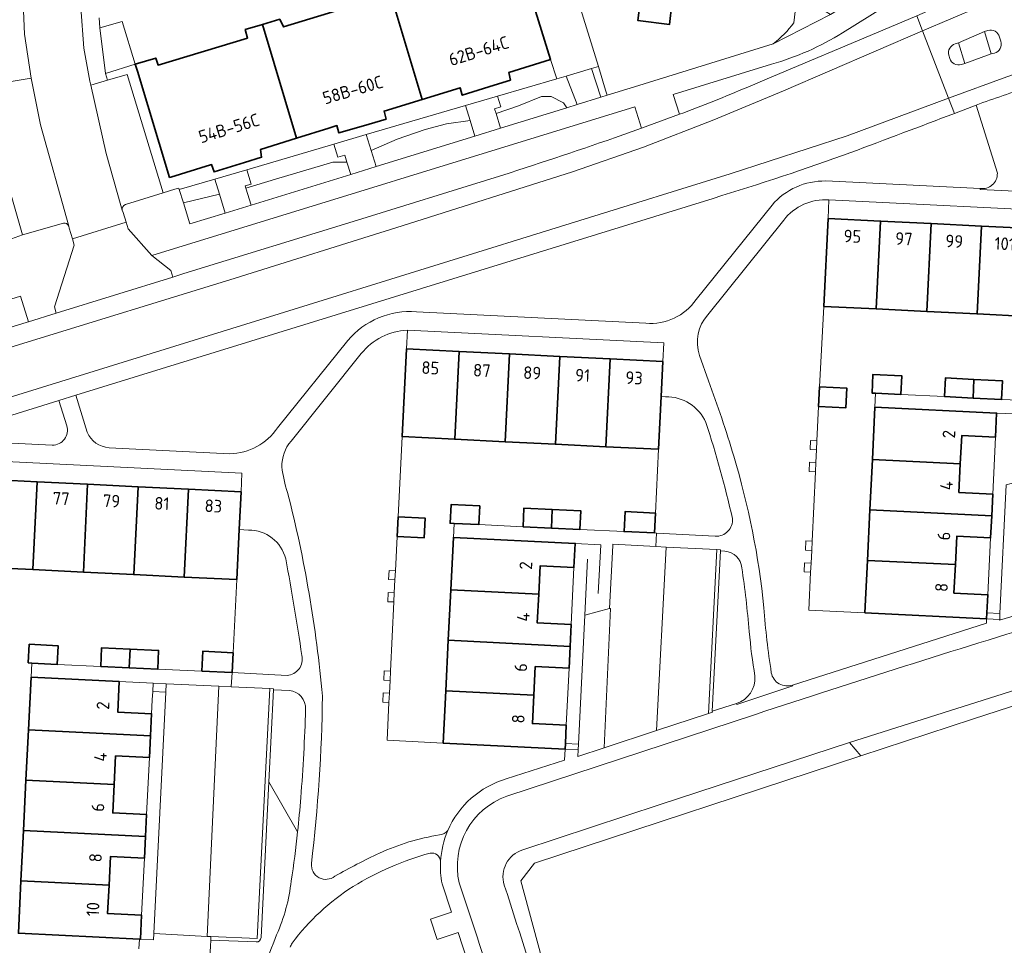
# Model space of a CAD drawing. Extents: x 150256 to 156914, y 461459 to 469481.
# Tile 150 of 256: x 155558 to 155663, y 461892 to 461991. Entities that reach past the tile are written whole.
import ezdxf
from ezdxf.enums import TextEntityAlignment as Align

# ---------------------------------------------------------------- set-up
doc = ezdxf.new("R2010")
doc.units = 0
doc.header["$LTSCALE"] = 0.75
for name, color, linetype, lineweight in [('B-RO-GR-BEPLANTING_CULTUUR_BODEMBEDEKKER-GV', 251, 'CONTINUOUS', 18), ('B-RO-GR-BEPLANTING_CULTUUR_HEESTERS-GV', 251, 'CONTINUOUS', 18), ('B-RO-GR-BEPLANTING_CULTUUR_VASTE PLANTENVAK-GV', 251, 'CONTINUOUS', 18), ('B-RO-GR-GROENVOORZIENING-GV', 251, 'CONTINUOUS', 18), ('B-RO-GR-HAAG-GV', 251, 'CONTINUOUS', 13), ('B-RO-IE-TERREINAFSCHEIDING_KUNSTMATIG_HEKWERK-G', 251, 'IE-TERREINAFSCHEIDING-KUNSTMATIG', 18), ('B-RO-IE-TERREINAFSCHEIDING_KUNSTMATIG_MUUR-G', 251, 'IE-TERREINAFSCHEIDING-KUNSTMATIG-DICHT', 18), ('B-RO-OG-BEBOUWING-GV', 6, 'CONTINUOUS', 35), ('B-RO-OG-BEBOUWING-T18', 1, 'CONTINUOUS', 18), ('B-RO-OG-TERREIN_CULTUURSCHEIDING-GV', 251, 'CONTINUOUS', 18), ('B-RO-VH-VERHARDING_ASFALT-GV', 251, 'CONTINUOUS', 18), ('B-RO-VH-VERHARDING_BEDRIJFSVLOERPLAAT-GV', 251, 'CONTINUOUS', 18), ('B-RO-VH-VERHARDING_BETONSTRAATSTEEN-GV', 251, 'CONTINUOUS', 18), ('B-RO-VH-VERHARDING_SIERBESTRATING-GV', 251, 'CONTINUOUS', 18), ('B-RO-VH-VERHARDING_STRAATBAKSTEEN-GV', 251, 'CONTINUOUS', 18), ('B-RO-VH-VERHARDING_TEGEL-GV', 251, 'CONTINUOUS', 18)]:
    doc.layers.add(name, color=color, linetype=linetype, lineweight=lineweight)
doc.styles.add('NLCS-ISO-M200-T18', font='NLCS-ISO.ttf', dxfattribs={"height": 360})
doc.linetypes.add('IE-TERREINAFSCHEIDING-KUNSTMATIG', pattern='A,4,[82,NLCS.SHX,S=0.75,R=90,X=0,Y=0],4,-2', length=10)
doc.linetypes.add('IE-TERREINAFSCHEIDING-KUNSTMATIG-DICHT', pattern='A,8,-1,[82,NLCS.SHX,S=0.75,R=90,X=0,Y=0],-1', length=10)

msp = doc.modelspace()

# ---------------------------------------------------------------- linework, layer by layer
at = {"layer": 'B-RO-GR-BEPLANTING_CULTUUR_BODEMBEDEKKER-GV'}
for points in [[(155627.158, 461950.408), (155626.688, 461950.432), (155626.41, 461944.78)], [(155626.41, 461944.78), (155626.089, 461937.943), (155625.986, 461935.817), (155626.211, 461935.805), (155632.491, 461935.477)], [(155582.546, 461936.134), (155581.547, 461936.183), (155581.283, 461930.819)], [(155633.532, 461933.865), (155633.04, 461933.896), (155632.175, 461916.732), (155634.751, 461917.56)], [(155581.283, 461930.819), (155580.888, 461922.994), (155580.781, 461920.865), (155586.668, 461920.575)], [(155586.917, 461918.961), (155585.223, 461919.032), (155584.727, 461909.173), (155587.799, 461903.818)], [(155587.799, 461903.818), (155584.727, 461909.173), (155583.889, 461892.504)], [(155583.376, 461892.026), (155578.516, 461892.211)]]:
    msp.add_lwpolyline(points, dxfattribs=at)
for points in [[(155631.489, 461947.64, 0.3010429), (155627.158, 461950.408)], [(155634.335, 461937.371, 0.0227907), (155631.489, 461947.64)], [(155632.491, 461935.477, 0.4628103), (155634.335, 461937.371)], [(155586.527, 461933.041, 0.3457899), (155582.546, 461936.134)], [(155588.257, 461922.701, 0.0108201), (155586.527, 461933.041)], [(155635.332, 461932.099, 0.3701611), (155633.532, 461933.865)], [(155636.123, 461925.258, 0.0156181), (155635.332, 461932.099)], [(155636.733, 461920.483, -0.0171866), (155636.123, 461925.258)], [(155586.668, 461920.575, 0.4637171), (155588.257, 461922.701)], [(155634.751, 461917.56, 0.3455591), (155636.733, 461920.483)], [(155588.66, 461916.936, 0.3954449), (155586.917, 461918.961)], [(155588.139, 461907.487, 0.0119518), (155588.66, 461916.936)], [(155587.799, 461903.818, 0.0071012), (155588.139, 461907.487)], [(155587.122, 461898.55, 0.0104628), (155587.799, 461903.818)], [(155585.556, 461892.805, 0.0751624), (155587.122, 461898.55)], [(155580.091, 461880.419, 0.0271875), (155585.556, 461892.805)], [(155578.516, 461892.211, -0.0172959), (155577.654, 461882.266)], [(155583.889, 461892.504, -0.4066166), (155583.376, 461892.026)]]:
    msp.add_lwpolyline(points, format="xyb", dxfattribs=at)
at = {"layer": 'B-RO-GR-BEPLANTING_CULTUUR_HEESTERS-GV'}
for points in [[(155614.875, 461986.527), (155615.535, 461984.448), (155616.533, 461984.741), (155619.234, 461985.533), (155619.98, 461985.752), (155615.834, 461999.235), (155611.327, 461997.937)], [(155569.033, 461990.589), (155566.644, 461989.904), (155567.228, 461985.029), (155570.428, 461986.004)], [(155616.533, 461984.741), (155617.709, 461981.685), (155620.264, 461982.473), (155619.234, 461985.533)]]:
    msp.add_lwpolyline(points, close=True, dxfattribs=at)
at = {"layer": 'B-RO-GR-BEPLANTING_CULTUUR_VASTE PLANTENVAK-GV'}
for points in [[(155662.677, 461974.339), (155660.418, 461981.625), (155658.088, 461980.737)], [(155644.32, 461973.505), (155660.829, 461972.7)], [(155632.28, 461971.647), (155564.076, 461950.572), (155565.288, 461946.611)], [(155630.452, 461960.799), (155638.569, 461970.933)], [(155600.51, 461959.488), (155625.048, 461958.276)], [(155585.658, 461947.084), (155593.179, 461956.417)], [(155563.114, 461947.297), (155562.257, 461950.01), (155538.101, 461942.483)], [(155553.56, 461945.628), (155561.547, 461945.229)], [(155567.633, 461944.94), (155580.551, 461944.293)]]:
    msp.add_lwpolyline(points, dxfattribs=at)
for points in [[(155658.088, 461980.737, -0.0006428), (155647.015, 461976.556)], [(155647.015, 461976.556, -0.0120129), (155632.28, 461971.647)], [(155660.829, 461972.7, 0.4711876), (155662.677, 461974.339)], [(155638.569, 461970.933, -0.2223158), (155644.32, 461973.505)], [(155625.048, 461958.276, 0.2662959), (155630.452, 461960.799)], [(155593.179, 461956.417, -0.2454637), (155600.51, 461959.488)], [(155561.547, 461945.229, 0.5070518), (155563.114, 461947.297)], [(155565.288, 461946.611, 0.2793701), (155567.633, 461944.94)], [(155580.551, 461944.293, 0.2418304), (155585.658, 461947.084)]]:
    msp.add_lwpolyline(points, format="xyb", dxfattribs=at)
at = {"layer": 'B-RO-GR-GROENVOORZIENING-GV'}
msp.add_lwpolyline([(155614.913, 461881.63), (155616.386, 461881.993), (155616.114, 461882.212), (155611.674, 461898.557), (155613.142, 461900.476), (155648.078, 461911.948), (155646.848, 461913.374), (155626.605, 461906.738), (155611.894, 461901.894)], dxfattribs=at)
for points in [[(155611.894, 461901.894, 0.412877), (155609.904, 461898.12)], [(155609.904, 461898.12, -0.0135278), (155614.913, 461881.63)]]:
    msp.add_lwpolyline(points, format="xyb", dxfattribs=at)
at = {"layer": 'B-RO-GR-HAAG-GV'}
msp.add_lwpolyline([(155614.913, 461881.63), (155616.386, 461881.993), (155616.114, 461882.212), (155611.674, 461898.557), (155613.142, 461900.476), (155648.078, 461911.948), (155646.848, 461913.374), (155626.605, 461906.738), (155611.894, 461901.894)], dxfattribs=at)
for points in [[(155611.894, 461901.894, 0.412877), (155609.904, 461898.12)], [(155609.904, 461898.12, -0.0135278), (155614.913, 461881.63)]]:
    msp.add_lwpolyline(points, format="xyb", dxfattribs=at)
at = {"layer": 'B-RO-IE-TERREINAFSCHEIDING_KUNSTMATIG_HEKWERK-G'}
for points in [[(155662.602, 461948.653), (155665.369, 461948.547), (155665.092, 461943.282)], [(155665.412, 461917.639), (155660.027, 461915.871)], [(155660.027, 461915.871), (155648.078, 461911.948)], [(155648.078, 461911.948), (155613.142, 461900.476), (155611.674, 461898.557)], [(155611.674, 461898.557), (155616.114, 461882.212), (155616.386, 461881.993)]]:
    msp.add_lwpolyline(points, dxfattribs=at)
at = {"layer": 'B-RO-IE-TERREINAFSCHEIDING_KUNSTMATIG_MUUR-G'}
for points in [[(155644.097, 461960.077), (155643.654, 461951.458)], [(155643.551, 461949.369), (155643.374, 461945.701)], [(155598.984, 461946.13), (155598.545, 461937.536)], [(155643.374, 461945.701), (155643.327, 461944.707)], [(155626.089, 461937.943), (155626.41, 461944.78)], [(155643.327, 461944.707), (155643.262, 461943.365)], [(155643.214, 461942.368), (155642.857, 461934.946)], [(155643.262, 461943.365), (155643.214, 461942.368)], [(155663.629, 461940.976), (155662.957, 461927.184)], [(155598.439, 461935.454), (155598.261, 461931.78)], [(155617.501, 461934.7), (155620.248, 461934.563), (155619.961, 461929.339)], [(155621.524, 461934.494), (155621.18, 461927.745)], [(155642.809, 461933.959), (155642.744, 461932.599)], [(155642.857, 461934.946), (155642.809, 461933.959)], [(155618.522, 461927.014), (155618.817, 461933.031)], [(155642.744, 461932.599), (155642.696, 461931.607)], [(155580.888, 461922.994), (155581.283, 461930.819)], [(155598.213, 461930.792), (155598.146, 461929.418)], [(155598.261, 461931.78), (155598.213, 461930.792)], [(155642.696, 461931.607), (155642.501, 461927.556), (155648.507, 461927.268)], [(155598.146, 461929.418), (155598.098, 461928.428)], [(155598.098, 461928.428), (155597.738, 461921.017)], [(155621.18, 461927.745), (155618.522, 461927.014)], [(155617.845, 461913.207), (155618.522, 461927.014)], [(155662.957, 461927.184), (155662.927, 461926.565)], [(155597.738, 461921.017), (155597.69, 461920.023)], [(155568.712, 461919.913), (155572.339, 461919.734)], [(155572.339, 461919.734), (155572.294, 461918.835)], [(155573.702, 461918.765), (155573.747, 461919.664)], [(155597.69, 461920.023), (155597.624, 461918.659)], [(155572.294, 461918.835), (155572.251, 461917.961)], [(155572.423, 461892.947), (155573.702, 461918.765)], [(155597.624, 461918.659), (155597.576, 461917.674)], [(155597.576, 461917.674), (155597.379, 461913.623), (155603.377, 461913.306)], [(155617.815, 461912.588), (155617.845, 461913.207)], [(155572.388, 461892.242), (155572.423, 461892.947)]]:
    msp.add_lwpolyline(points, dxfattribs=at)
at = {"layer": 'B-RO-OG-BEBOUWING-GV'}
for points in [[(155634.413, 461993.515), (155634.909, 461993.452), (155635.331, 461996.778), (155636.224, 461996.664), (155636.685, 462000.326), (155635.795, 462000.439), (155635.881, 462001.124), (155635.614, 462001.158), (155625.72, 462002.412), (155624.222, 461990.683), (155627.579, 461990.255), (155627.852, 461992.487), (155631.102, 461992.07), (155631.34, 461993.911)], [(155597.491, 461994.391), (155601.125, 461982.239), (155605.185, 461983.49), (155605.417, 461982.68), (155608.822, 461983.751), (155610.576, 461984.303), (155610.402, 461985.108), (155614.875, 461986.527), (155611.327, 461997.937), (155611.132, 461998.565), (155608.98, 461997.945), (155609.278, 461997.113), (155599.633, 461994.169), (155599.361, 461994.95)], [(155601.125, 461982.239), (155597.491, 461994.391), (155595.62, 461993.831), (155595.933, 461992.964), (155586.278, 461990), (155585.885, 461990.824), (155584.038, 461990.274), (155587.669, 461978.081), (155591.153, 461979.168), (155592.001, 461979.433), (155592.195, 461978.646), (155594.851, 461979.426), (155597.26, 461980.132), (155597.061, 461980.986)], [(155584.038, 461990.274), (155582.191, 461989.724), (155582.45, 461988.787), (155572.87, 461985.912), (155572.618, 461986.671), (155570.428, 461986.004), (155570.658, 461985.248), (155574.109, 461973.882), (155574.221, 461973.916), (155578.464, 461975.219), (155578.601, 461975.261), (155578.86, 461974.472), (155582.117, 461975.476), (155583.94, 461976.038), (155583.834, 461976.884), (155587.669, 461978.081)], [(155649.721, 461959.8), (155650.184, 461969.204), (155644.559, 461969.481), (155644.097, 461960.077)], [(155655.114, 461959.534), (155655.577, 461968.939), (155650.184, 461969.204), (155649.721, 461959.8)], [(155655.577, 461968.939), (155655.114, 461959.534), (155660.508, 461959.269), (155660.971, 461968.674)], [(155665.901, 461959.003), (155666.364, 461968.409), (155660.971, 461968.674), (155660.508, 461959.269)], [(155604.613, 461945.853), (155605.076, 461955.25), (155599.447, 461955.528), (155598.984, 461946.13)], [(155610.463, 461954.985), (155605.076, 461955.25), (155604.613, 461945.853), (155610, 461945.588)], [(155610, 461945.588), (155615.394, 461945.322), (155615.857, 461954.72), (155610.463, 461954.985)], [(155621.25, 461954.454), (155615.857, 461954.72), (155615.394, 461945.322), (155620.787, 461945.057)], [(155620.787, 461945.057), (155626.41, 461944.78), (155626.688, 461950.432), (155626.873, 461954.177), (155621.25, 461954.454)], [(155649.653, 461950.78), (155652.341, 461950.65), (155652.438, 461952.647), (155649.363, 461952.796), (155649.266, 461950.799)], [(155660.169, 461952.266), (155657.126, 461952.414), (155657.029, 461950.416), (155660.072, 461950.269)], [(155663.115, 461950.121), (155663.213, 461952.118), (155660.169, 461952.266), (155660.072, 461950.269)], [(155643.551, 461949.369), (155646.469, 461949.226), (155646.571, 461951.315), (155643.654, 461951.458)], [(155649.306, 461943.671), (155658.713, 461943.214), (155658.861, 461946.252), (155662.476, 461946.076), (155662.602, 461948.653), (155649.58, 461949.287)], [(155658.713, 461943.214), (155649.306, 461943.671), (155649.043, 461938.278), (155662.074, 461937.642), (155662.189, 461939.987), (155658.565, 461940.164)], [(155559.942, 461941.3), (155554.318, 461941.577), (155553.855, 461932.167), (155559.479, 461931.89)], [(155559.479, 461931.89), (155564.873, 461931.625), (155565.335, 461941.035), (155559.942, 461941.3)], [(155570.266, 461931.36), (155570.729, 461940.77), (155565.335, 461941.035), (155564.873, 461931.625)], [(155570.729, 461940.77), (155570.266, 461931.36), (155575.66, 461931.095), (155576.122, 461940.505)], [(155575.66, 461931.095), (155581.283, 461930.819), (155581.547, 461936.183), (155581.746, 461940.228), (155576.122, 461940.505)], [(155607.198, 461936.72), (155607.293, 461938.718), (155604.218, 461938.865), (155604.123, 461936.867), (155604.547, 461936.847)], [(155615.057, 461938.336), (155612.016, 461938.483), (155611.92, 461936.486), (155614.961, 461936.339)], [(155614.961, 461936.339), (155618.001, 461936.192), (155618.098, 461938.19), (155615.057, 461938.336)], [(155649.043, 461938.278), (155648.78, 461932.884), (155658.183, 461932.425), (155658.331, 461935.473), (155661.96, 461935.296), (155662.074, 461937.642)], [(155598.545, 461937.536), (155598.439, 461935.454), (155601.351, 461935.305), (155601.458, 461937.389)], [(155626.089, 461937.943), (155622.843, 461938.1), (155622.739, 461935.975), (155625.986, 461935.817)], [(155604.193, 461929.72), (155613.601, 461929.252), (155613.752, 461932.298), (155617.373, 461932.118), (155617.501, 461934.7), (155604.473, 461935.347)], [(155648.78, 461932.884), (155648.507, 461927.268), (155661.533, 461926.633), (155661.563, 461927.252), (155661.659, 461929.202), (155658.034, 461929.378), (155658.183, 461932.425)], [(155613.601, 461929.252), (155604.193, 461929.72), (155603.925, 461924.326), (155616.962, 461923.679), (155617.078, 461926.01), (155613.448, 461926.19)], [(155558.982, 461921.899), (155559.352, 461921.881), (155562.08, 461921.752), (155562.175, 461923.752), (155559.077, 461923.899)], [(155569.877, 461923.384), (155566.831, 461923.529), (155566.736, 461921.531), (155569.782, 461921.386)], [(155572.828, 461921.241), (155572.923, 461923.239), (155569.877, 461923.384), (155569.782, 461921.386)], [(155613.074, 461918.465), (155613.226, 461921.515), (155616.846, 461921.335), (155616.962, 461923.679), (155603.925, 461924.326), (155603.657, 461918.933)], [(155577.541, 461921.025), (155580.781, 461920.865), (155580.888, 461922.994), (155577.647, 461923.156)], [(155559.278, 461920.379), (155559, 461914.758), (155572.061, 461914.113), (155572.177, 461916.468), (155568.551, 461916.647), (155568.712, 461919.913)], [(155603.657, 461918.933), (155603.377, 461913.306), (155616.421, 461912.657), (155616.452, 461913.277), (155616.549, 461915.232), (155612.922, 461915.413), (155613.074, 461918.465)], [(155559, 461914.758), (155558.734, 461909.365), (155568.166, 461908.899), (155568.317, 461911.954), (155571.945, 461911.775), (155572.061, 461914.113)], [(155558.734, 461909.365), (155558.467, 461903.971), (155571.529, 461903.326), (155571.645, 461905.672), (155568.016, 461905.851), (155568.166, 461908.899)], [(155571.529, 461903.326), (155558.467, 461903.971), (155558.201, 461898.578), (155567.619, 461898.113), (155567.771, 461901.178), (155571.414, 461900.998)], [(155558.201, 461898.578), (155557.923, 461892.957), (155570.88, 461892.317), (155570.98, 461892.312), (155571.107, 461894.894), (155567.469, 461895.074), (155567.619, 461898.113)]]:
    msp.add_lwpolyline(points, close=True, dxfattribs=at)
at = {"layer": 'B-RO-OG-TERREIN_CULTUURSCHEIDING-GV'}
for points in [[(155653.271, 461993.861), (155646.095, 461989.368)], [(155635.961, 461983.563), (155638.028, 461984.424), (155650.408, 461989.646), (155654.056, 461991.203), (155655.194, 461991.692), (155657.114, 461992.491)], [(155638.503, 461986.015), (155628, 461982.753), (155628.651, 461980.649)], [(155624.616, 461979.145), (155623.878, 461981.459), (155572.189, 461965.534), (155574.238, 461963.932), (155574.449, 461963.219), (155575.62, 461963.582), (155594.204, 461969.293), (155608.951, 461973.88)], [(155621.705, 461978.125), (155624.616, 461979.145)], [(155643.654, 461951.458), (155644.097, 461960.077), (155644.559, 461969.481), (155644.657, 461971.478)], [(155639.814, 461969.307), (155631.699, 461959.169)], [(155533.394, 461950.581), (155542.213, 461953.247), (155558.871, 461958.391), (155558.997, 461958.435), (155558.148, 461961.175), (155520.035, 461949.411), (155520.554, 461947.672)], [(155598.439, 461935.454), (155598.545, 461937.536), (155598.984, 461946.13), (155599.447, 461955.528), (155599.545, 461957.525)], [(155594.605, 461955.018), (155587.098, 461945.659)], [(155630.807, 461954.837), (155631.772, 461952.112)], [(155640.774, 461919.535), (155661.511, 461926.173), (155661.533, 461926.633), (155648.507, 461927.268), (155642.501, 461927.556), (155642.696, 461931.607), (155642.014, 461931.64), (155642.057, 461932.632), (155642.744, 461932.599), (155642.809, 461933.959), (155642.13, 461933.992), (155642.174, 461934.979), (155642.857, 461934.946), (155643.214, 461942.368), (155642.534, 461942.401), (155642.585, 461943.398), (155643.262, 461943.365), (155643.327, 461944.707), (155642.641, 461944.74), (155642.697, 461945.733), (155643.374, 461945.701), (155643.551, 461949.369), (155643.654, 461951.458)], [(155610.131, 461909.484), (155616.364, 461911.494), (155616.421, 461912.657), (155603.377, 461913.306), (155597.379, 461913.623), (155597.576, 461917.674), (155596.907, 461917.707), (155596.947, 461918.692), (155597.624, 461918.659), (155597.69, 461920.023), (155597.012, 461920.056), (155597.06, 461921.05), (155597.738, 461921.017), (155598.098, 461928.428), (155597.441, 461928.46), (155597.473, 461929.451), (155598.146, 461929.418), (155598.213, 461930.792), (155597.54, 461930.825), (155597.583, 461931.813), (155598.261, 461931.78), (155598.439, 461935.454)], [(155606.448, 461888.549), (155604.965, 461893.058), (155602.719, 461892.308), (155602.01, 461894.477), (155604.271, 461895.226), (155603.264, 461898.252)], [(155570.807, 461891.299), (155570.88, 461892.317), (155557.923, 461892.957)]]:
    msp.add_lwpolyline(points, dxfattribs=at)
for points in [[(155646.095, 461989.368, -0.0712138), (155638.503, 461986.015)], [(155628.651, 461980.649, 0.0147248), (155635.961, 461983.563)], [(155608.951, 461973.88, 0.0066577), (155621.705, 461978.125)], [(155644.657, 461971.478, 0.2541175), (155639.814, 461969.307)], [(155631.699, 461959.169, 0.2746528), (155630.807, 461954.837)], [(155599.545, 461957.525, 0.2155481), (155594.605, 461955.018)], [(155631.772, 461952.112, -0.0169351), (155634.465, 461944.054)], [(155587.098, 461945.659, 0.1833522), (155586.113, 461942.895)], [(155634.465, 461944.054, -0.0485788), (155637.69, 461927.811)], [(155586.113, 461942.895, 0.0544842), (155586.733, 461940.141)], [(155586.733, 461940.141, -0.0400762), (155590.454, 461918.358)], [(155637.69, 461927.811, 0.0188399), (155638.489, 461920.858)], [(155638.489, 461920.858, 0.4617375), (155640.774, 461919.535)], [(155590.454, 461918.358, -0.0267467), (155589.278, 461900.413)], [(155603.871, 461903.946, -0.2249512), (155610.131, 461909.484)], [(155596.56, 461901.542, -0.0670402), (155603, 461903.494)], [(155603, 461903.494, 0.1836823), (155603.871, 461903.946)], [(155591.795, 461899.072, -0.0179129), (155596.56, 461901.542)], [(155601.968, 461901.533, 0.0689375), (155593.754, 461897.973)], [(155603.101, 461900.651, 0.4431617), (155601.968, 461901.533)], [(155589.278, 461900.413, 0.660541), (155591.795, 461899.072)], [(155603.264, 461898.252, -0.0621339), (155603.101, 461900.651)], [(155593.754, 461897.973, 0.0913582), (155587.213, 461891.893)], [(155587.213, 461891.893, 0.0438294), (155586.997, 461891.488)]]:
    msp.add_lwpolyline(points, format="xyb", dxfattribs=at)
for points in [[(155620.751, 461983.238), (155619.98, 461985.752), (155619.234, 461985.533), (155620.264, 461982.473), (155620.923, 461982.676)], [(155616.626, 461981.351), (155617.709, 461981.685), (155616.533, 461984.741), (155615.535, 461984.448), (155609.182, 461982.585), (155609.534, 461981.444), (155608.881, 461981.242), (155609.039, 461980.729), (155611.424, 461981.563), (155613.898, 461982.54), (155614.939, 461982.54), (155616.242, 461981.889)], [(155616.626, 461981.351), (155616.242, 461981.889), (155614.939, 461982.54), (155613.898, 461982.54), (155611.424, 461981.563), (155609.039, 461980.729), (155609.523, 461979.161)], [(155595.667, 461976.781), (155598.468, 461977.982), (155601.463, 461979.024), (155603.741, 461979.609), (155606.251, 461979.976), (155605.756, 461981.58), (155595.147, 461978.467)], [(155606.251, 461979.976), (155603.741, 461979.609), (155601.463, 461979.024), (155598.468, 461977.982), (155595.667, 461976.781), (155596.2, 461975.052), (155606.765, 461978.309)], [(155582.352, 461974.715), (155582.827, 461973.173), (155582.184, 461972.974), (155582.262, 461972.722), (155585.447, 461973.684), (155591.567, 461975.507), (155593.084, 461975.516), (155592.851, 461976.271), (155592.116, 461976.044), (155591.682, 461977.452)], [(155593.485, 461974.214), (155593.084, 461975.516), (155591.567, 461975.507), (155585.447, 461973.684), (155582.262, 461972.722), (155582.816, 461970.925)], [(155575.139, 461972.599), (155575.576, 461971.181), (155579.43, 461972.088), (155578.929, 461973.71)], [(155579.43, 461972.088), (155575.576, 461971.181), (155576.275, 461968.908), (155580.051, 461970.072)]]:
    msp.add_lwpolyline(points, close=True, dxfattribs=at)
at = {"layer": 'B-RO-VH-VERHARDING_ASFALT-GV'}
for points in [[(155660.742, 461992.154), (155654.684, 461989.573), (155657.464, 461982.357), (155663.675, 461984.661), (155685.478, 461992.341), (155684.549, 461995.033), (155683.264, 461994.541), (155682.351, 461994.225), (155679.487, 461993.272), (155679.135, 461993.165)], [(155657.114, 461992.491), (155655.194, 461991.692), (155654.056, 461991.203), (155654.684, 461989.573), (155660.742, 461992.154)], [(155686.018, 461990.775), (155685.478, 461992.341), (155663.675, 461984.661), (155657.464, 461982.357), (155658.088, 461980.737), (155660.418, 461981.625)], [(155518.651, 461947.239), (155519.25, 461945.324), (155525.905, 461946.712), (155534.676, 461948.755), (155558.983, 461956.277), (155580.544, 461962.924), (155598.971, 461968.696), (155617.208, 461974.49), (155624.801, 461977.122), (155632.342, 461980.053), (155639.787, 461983.15), (155654.684, 461989.573), (155654.056, 461991.203), (155650.408, 461989.646), (155638.028, 461984.424), (155635.961, 461983.563)], [(155658.528, 461988.295), (155661.311, 461989.501), (155661.674, 461989.615)], [(155661.674, 461989.615), (155661.311, 461989.501), (155662.02, 461987.105)], [(155663.047, 461988.458), (155662.917, 461988.92)], [(155662.917, 461988.92), (155663.047, 461988.458)], [(155658.834, 461985.964), (155659.183, 461986.076), (155658.528, 461988.295), (155658.18, 461988.185)], [(155658.18, 461988.185), (155658.528, 461988.295)], [(155657.469, 461986.969), (155657.575, 461986.62)], [(155657.575, 461986.62), (155657.469, 461986.969)], [(155662.361, 461987.205), (155662.02, 461987.105), (155659.183, 461986.076), (155658.834, 461985.964)], [(155662.02, 461987.105), (155662.361, 461987.205)], [(155658.088, 461980.737), (155657.464, 461982.357), (155646.622, 461978.34), (155634.097, 461974.277), (155585.838, 461959.266), (155559.94, 461951.267), (155537.834, 461944.401), (155533.083, 461942.768), (155529.702, 461941.468), (155521.497, 461938.137), (155522.088, 461936.246)], [(155628.651, 461980.649), (155624.616, 461979.145), (155621.705, 461978.125)], [(155608.951, 461973.88), (155594.204, 461969.293), (155575.62, 461963.582), (155574.449, 461963.219), (155561.981, 461959.359), (155558.997, 461958.435), (155558.871, 461958.391), (155542.213, 461953.247), (155533.394, 461950.581)], [(155538.101, 461942.483), (155562.257, 461950.01), (155564.076, 461950.572), (155632.28, 461971.647)]]:
    msp.add_lwpolyline(points, dxfattribs=at)
msp.add_lwpolyline([(155519.25, 461945.324), (155521.497, 461938.137), (155529.702, 461941.468), (155533.083, 461942.768), (155537.834, 461944.401), (155559.94, 461951.267), (155585.838, 461959.266), (155634.097, 461974.277), (155646.622, 461978.34), (155657.464, 461982.357), (155654.684, 461989.573), (155639.787, 461983.15), (155632.342, 461980.053), (155624.801, 461977.122), (155617.208, 461974.49), (155598.971, 461968.696), (155580.544, 461962.924), (155558.983, 461956.277), (155534.676, 461948.755), (155525.905, 461946.712)], close=True, dxfattribs=at)
for points in [[(155662.917, 461988.92, 0.4209531), (155661.674, 461989.615)], [(155661.674, 461989.615, -0.4209531), (155662.917, 461988.92)], [(155658.18, 461988.185, 0.4021667), (155657.469, 461986.969)], [(155657.469, 461986.969, -0.4021667), (155658.18, 461988.185)], [(155662.361, 461987.205, 0.4338783), (155663.047, 461988.458)], [(155663.047, 461988.458, -0.4338783), (155662.361, 461987.205)], [(155657.575, 461986.62, 0.4111438), (155658.834, 461985.964)], [(155658.834, 461985.964, -0.4111438), (155657.575, 461986.62)], [(155635.961, 461983.563, -0.0147248), (155628.651, 461980.649)], [(155660.418, 461981.625, -0.0167253), (155666.2, 461983.59)], [(155647.015, 461976.556, 0.0006428), (155658.088, 461980.737)], [(155621.705, 461978.125, -0.0066577), (155608.951, 461973.88)], [(155632.28, 461971.647, 0.0120129), (155647.015, 461976.556)]]:
    msp.add_lwpolyline(points, format="xyb", dxfattribs=at)
at = {"layer": 'B-RO-VH-VERHARDING_BEDRIJFSVLOERPLAAT-GV'}
for points in [[(155643.327, 461944.707), (155643.374, 461945.701), (155642.697, 461945.733), (155642.641, 461944.74)], [(155643.262, 461943.365), (155642.585, 461943.398), (155642.534, 461942.401), (155643.214, 461942.368)], [(155642.809, 461933.959), (155642.857, 461934.946), (155642.174, 461934.979), (155642.13, 461933.992)], [(155633.04, 461933.896), (155633.05, 461933.996), (155632.652, 461934.033), (155631.768, 461916.489), (155632.206, 461916.636), (155632.175, 461916.732)], [(155598.213, 461930.792), (155598.261, 461931.78), (155597.583, 461931.813), (155597.54, 461930.825)], [(155642.696, 461931.607), (155642.744, 461932.599), (155642.057, 461932.632), (155642.014, 461931.64)], [(155598.146, 461929.418), (155597.473, 461929.451), (155597.441, 461928.46), (155598.098, 461928.428)], [(155662.957, 461927.184), (155661.563, 461927.252), (155661.533, 461926.633), (155662.927, 461926.565)], [(155597.69, 461920.023), (155597.738, 461921.017), (155597.06, 461921.05), (155597.012, 461920.056)], [(155573.747, 461919.664), (155572.339, 461919.734), (155572.294, 461918.835), (155573.702, 461918.765)], [(155597.576, 461917.674), (155597.624, 461918.659), (155596.947, 461918.692), (155596.907, 461917.707)], [(155616.421, 461912.657), (155617.815, 461912.588), (155617.845, 461913.207), (155616.452, 461913.277)]]:
    msp.add_lwpolyline(points, close=True, dxfattribs=at)
msp.add_lwpolyline([(155583.889, 461892.504), (155584.727, 461909.173), (155585.223, 461919.032), (155585.227, 461919.132), (155584.828, 461919.149), (155583.478, 461892.416), (155578.531, 461892.611), (155578.516, 461892.211), (155583.376, 461892.026)], dxfattribs=at)
msp.add_lwpolyline([(155583.376, 461892.026, 0.4066166), (155583.889, 461892.504)], format="xyb", dxfattribs=at)
at = {"layer": 'B-RO-VH-VERHARDING_BETONSTRAATSTEEN-GV'}
for points in [[(155563.31, 461968.673), (155560.288, 461979.531), (155559.288, 461984.512), (155554.357, 461983.705), (155555.665, 461977.118), (155558.379, 461967.736)], [(155569.373, 461970.97), (155573.4, 461972.223), (155569.546, 461984.914), (155567.453, 461984.286)], [(155567.453, 461984.286), (155565.657, 461983.746), (155567.333, 461976.438), (155568.885, 461970.878), (155569.038, 461970.363)], [(155558.379, 461967.736), (155562.735, 461968.984)], [(155611.894, 461901.894), (155626.605, 461906.738), (155646.848, 461913.374), (155665.447, 461919.258), (155684.205, 461925.037), (155685.173, 461925.313), (155690.063, 461926.651), (155688.27, 461932.528)], [(155636.814, 461916.398), (155610.178, 461907.627)], [(155605.1, 461898.345), (155607.011, 461892.584)]]:
    msp.add_lwpolyline(points, dxfattribs=at)
for points in [[(155569.038, 461970.363, -0.4034751), (155569.373, 461970.97)], [(155562.735, 461968.984, -0.3729774), (155563.31, 461968.673)], [(155668.695, 461926.503, 0.0058631), (155636.814, 461916.398)], [(155610.178, 461907.627, 0.3828769), (155605.1, 461898.345)], [(155609.904, 461898.12, -0.412877), (155611.894, 461901.894)], [(155614.913, 461881.63, 0.0135278), (155609.904, 461898.12)], [(155607.011, 461892.584, -0.0113074), (155610.941, 461879.127)]]:
    msp.add_lwpolyline(points, format="xyb", dxfattribs=at)
for points in [[(155666.308, 461941.69), (155663.629, 461940.976), (155662.957, 461927.184), (155662.927, 461926.565), (155662.922, 461926.469), (155665.676, 461927.316), (155666.423, 461941.684)], [(155620.619, 461912.813), (155626.219, 461914.664), (155627.224, 461934.3), (155626.146, 461934.362), (155621.53, 461934.616), (155621.524, 461934.494), (155621.18, 461927.745), (155621.298, 461927.74)], [(155631.768, 461916.489), (155632.652, 461934.033), (155627.224, 461934.3), (155626.219, 461914.664)], [(155618.522, 461927.014), (155617.845, 461913.207), (155617.815, 461912.588), (155617.78, 461911.887), (155620.619, 461912.813), (155621.298, 461927.74), (155621.18, 461927.745)], [(155579.38, 461919.418), (155573.747, 461919.664), (155573.702, 461918.765), (155572.423, 461892.947), (155578.111, 461892.627)], [(155578.531, 461892.611), (155583.478, 461892.416), (155584.828, 461919.149), (155580.706, 461919.361), (155579.38, 461919.418), (155578.111, 461892.627)]]:
    msp.add_lwpolyline(points, close=True, dxfattribs=at)
at = {"layer": 'B-RO-VH-VERHARDING_SIERBESTRATING-GV'}
for points in [[(155606.765, 461978.309), (155609.523, 461979.161), (155609.039, 461980.729), (155608.881, 461981.242), (155609.534, 461981.444), (155609.182, 461982.585), (155605.756, 461981.58), (155606.251, 461979.976)], [(155593.485, 461974.214), (155596.2, 461975.052), (155595.667, 461976.781), (155595.147, 461978.467), (155591.682, 461977.452), (155592.116, 461976.044), (155592.851, 461976.271), (155593.084, 461975.516)], [(155578.929, 461973.71), (155579.43, 461972.088), (155580.051, 461970.072), (155582.816, 461970.925), (155582.262, 461972.722), (155582.184, 461972.974), (155582.827, 461973.173), (155582.352, 461974.715)]]:
    msp.add_lwpolyline(points, close=True, dxfattribs=at)
at = {"layer": 'B-RO-VH-VERHARDING_STRAATBAKSTEEN-GV'}
msp.add_lwpolyline([(155558.406, 461995.881), (155558.349, 461994.293), (155558.563, 461989.212), (155559.288, 461984.512), (155560.288, 461979.531), (155563.31, 461968.673), (155563.364, 461968.44), (155563.702, 461967.316), (155569.454, 461969.085), (155569.12, 461970.117), (155569.038, 461970.363), (155568.885, 461970.878), (155567.333, 461976.438), (155565.657, 461983.746), (155565.55, 461984.205), (155564.921, 461987.735), (155564.599, 461992.062), (155564.49, 461995.942)], close=True, dxfattribs=at)
for points in [[(155644.32, 461973.505, 0.2223158), (155638.569, 461970.933)], [(155639.814, 461969.307, -0.2541175), (155644.657, 461971.478)], [(155630.452, 461960.799, -0.2662959), (155625.048, 461958.276)], [(155600.51, 461959.488, 0.2454637), (155593.179, 461956.417)], [(155630.807, 461954.837, -0.2746528), (155631.699, 461959.169)], [(155594.605, 461955.018, -0.2155481), (155599.545, 461957.525)], [(155634.465, 461944.054, 0.0169351), (155631.772, 461952.112)], [(155627.158, 461950.408, -0.3010429), (155631.489, 461947.64)], [(155631.489, 461947.64, -0.0227907), (155634.335, 461937.371)], [(155563.114, 461947.297, -0.5070518), (155561.547, 461945.229)], [(155567.633, 461944.94, -0.2793701), (155565.288, 461946.611)], [(155585.658, 461947.084, -0.2418304), (155580.551, 461944.293)], [(155586.113, 461942.895, -0.1833522), (155587.098, 461945.659)], [(155637.69, 461927.811, 0.0485788), (155634.465, 461944.054)], [(155586.733, 461940.141, -0.0544842), (155586.113, 461942.895)], [(155590.454, 461918.358, 0.0400762), (155586.733, 461940.141)], [(155634.335, 461937.371, -0.4628103), (155632.491, 461935.477)], [(155582.546, 461936.134, -0.3457899), (155586.527, 461933.041)], [(155586.527, 461933.041, -0.0108201), (155588.257, 461922.701)], [(155633.532, 461933.865, -0.3701611), (155635.332, 461932.099)], [(155635.332, 461932.099, -0.0156181), (155636.123, 461925.258)], [(155638.489, 461920.858, -0.0188399), (155637.69, 461927.811)], [(155636.123, 461925.258, 0.0171866), (155636.733, 461920.483)], [(155588.257, 461922.701, -0.4637171), (155586.668, 461920.575)], [(155636.733, 461920.483, -0.3455591), (155634.751, 461917.56)], [(155640.774, 461919.535, -0.4617375), (155638.489, 461920.858)], [(155586.917, 461918.961, -0.3954449), (155588.66, 461916.936)], [(155589.278, 461900.413, 0.0267467), (155590.454, 461918.358)], [(155588.66, 461916.936, -0.0119518), (155588.139, 461907.487)], [(155588.139, 461907.487, -0.0071012), (155587.799, 461903.818)], [(155587.799, 461903.818, -0.0104628), (155587.122, 461898.55)], [(155603, 461903.494, 0.0670402), (155596.56, 461901.542)], [(155603.871, 461903.946, -0.1836823), (155603, 461903.494)], [(155603.101, 461900.651, -0.0873849), (155603.871, 461903.946)], [(155596.56, 461901.542, 0.0179129), (155591.795, 461899.072)], [(155593.754, 461897.973, -0.0689375), (155601.968, 461901.533)], [(155601.968, 461901.533, -0.4431617), (155603.101, 461900.651)], [(155591.795, 461899.072, -0.660541), (155589.278, 461900.413)], [(155587.122, 461898.55, -0.0751624), (155585.556, 461892.805)], [(155587.213, 461891.893, -0.0913582), (155593.754, 461897.973)], [(155585.556, 461892.805, -0.0271875), (155580.091, 461880.419)], [(155577.654, 461882.266, 0.0172959), (155578.516, 461892.211)], [(155586.997, 461891.488, -0.0438294), (155587.213, 461891.893)]]:
    msp.add_lwpolyline(points, format="xyb", dxfattribs=at)
for points in [[(155644.657, 461971.478), (155672.088, 461970.13), (155672.186, 461972.141), (155666.818, 461972.385), (155666.813, 461972.291), (155660.824, 461972.586), (155660.829, 461972.7), (155644.32, 461973.505)], [(155638.569, 461970.933), (155630.452, 461960.799)], [(155631.699, 461959.169), (155639.814, 461969.307)], [(155625.048, 461958.276), (155600.51, 461959.488)], [(155599.545, 461957.525), (155626.971, 461956.175), (155626.873, 461954.177), (155626.688, 461950.432), (155627.158, 461950.408)], [(155593.179, 461956.417), (155585.658, 461947.084)], [(155587.098, 461945.659), (155594.605, 461955.018)], [(155631.772, 461952.112), (155630.807, 461954.837)], [(155565.288, 461946.611), (155564.076, 461950.572), (155562.257, 461950.01), (155563.114, 461947.297)], [(155561.547, 461945.229), (155553.56, 461945.628)], [(155580.551, 461944.293), (155567.633, 461944.94)], [(155554.417, 461943.575), (155581.844, 461942.226), (155581.746, 461940.228), (155581.547, 461936.183), (155582.546, 461936.134)], [(155632.491, 461935.477), (155626.211, 461935.805), (155626.146, 461934.362), (155627.224, 461934.3), (155632.652, 461934.033), (155633.05, 461933.996), (155633.04, 461933.896), (155633.532, 461933.865)], [(155586.668, 461920.575), (155580.781, 461920.865), (155580.706, 461919.361), (155584.828, 461919.149), (155585.227, 461919.132), (155585.223, 461919.032), (155586.917, 461918.961)], [(155634.751, 461917.56), (155634.785, 461917.455), (155640.807, 461919.435), (155640.774, 461919.535)], [(155578.516, 461892.211), (155578.531, 461892.611), (155578.111, 461892.627), (155572.423, 461892.947), (155572.388, 461892.242), (155570.98, 461892.312), (155570.88, 461892.317), (155570.807, 461891.299)]]:
    msp.add_lwpolyline(points, dxfattribs=at)
at = {"layer": 'B-RO-VH-VERHARDING_TEGEL-GV'}
for points in [[(155601.53, 462055.264), (155604.92, 462051.695), (155604.925, 462051.693), (155612.566, 462044.726), (155626.193, 462033.042), (155642.466, 462020.411), (155643.444, 462019.053), (155643.954, 462017.735), (155644.008, 462016.717), (155640.882, 461990.444)], [(155559.288, 461984.512), (155558.563, 461989.212), (155558.349, 461994.293), (155558.406, 461995.881), (155558.535, 461999.468), (155558.554, 462000), (155558.613, 462001.653), (155559.177, 462006.306), (155559.902, 462010.601), (155561.125, 462015.526), (155562.603, 462020.206), (155564.6, 462025.465), (155566.218, 462028.622), (155570.78, 462036.213), (155573.886, 462040.632), (155577.454, 462044.824)], [(155638.701, 461988.185), (155644.824, 461991.339), (155644.353, 461991.616), (155647.13, 462013.839), (155647.673, 462016.612), (155649.213, 462017.993)], [(155654.071, 461997.026), (155644.824, 461991.339), (155638.701, 461988.185), (155623.845, 461983.577), (155620.923, 461982.676), (155620.264, 461982.473), (155617.709, 461981.685), (155616.626, 461981.351), (155609.523, 461979.161), (155606.765, 461978.309), (155596.2, 461975.052), (155593.485, 461974.214), (155582.816, 461970.925), (155580.051, 461970.072), (155576.275, 461968.908), (155575.576, 461971.181), (155575.139, 461972.599), (155575.1, 461972.728), (155574.651, 461972.612), (155573.4, 461972.223), (155569.373, 461970.97)], [(155646.095, 461989.368), (155653.271, 461993.861)], [(155564.599, 461992.062), (155564.921, 461987.735), (155565.55, 461984.205), (155565.657, 461983.746), (155567.453, 461984.286), (155567.228, 461985.029), (155566.644, 461989.904), (155566.57, 461990.986)], [(155569.038, 461970.363), (155569.12, 461970.117), (155569.454, 461969.085), (155569.667, 461968.374), (155572.189, 461965.534), (155623.878, 461981.459), (155624.616, 461979.145), (155628.651, 461980.649), (155628, 461982.753), (155638.503, 461986.015)], [(155554.357, 461983.705), (155559.288, 461984.512)], [(155660.418, 461981.625), (155662.677, 461974.339)], [(155557.191, 461967.316), (155558.379, 461967.736), (155555.665, 461977.118)], [(155660.829, 461972.7), (155660.824, 461972.586), (155666.813, 461972.291), (155666.818, 461972.385)], [(155520.554, 461947.672), (155520.035, 461949.411), (155558.148, 461961.175), (155558.997, 461958.435), (155561.981, 461959.359), (155561.775, 461960.023), (155563.9, 461966.619), (155563.702, 461967.316), (155563.364, 461968.44), (155563.31, 461968.673)], [(155562.735, 461968.984), (155558.379, 461967.736), (155557.191, 461967.316), (155556.459, 461967.057)], [(155665.676, 461927.316), (155662.922, 461926.469), (155662.927, 461926.565), (155661.533, 461926.633), (155661.511, 461926.173), (155640.774, 461919.535), (155640.807, 461919.435), (155634.785, 461917.455), (155634.751, 461917.56), (155632.175, 461916.732), (155632.206, 461916.636), (155631.768, 461916.489), (155626.219, 461914.664), (155620.619, 461912.813), (155617.78, 461911.887), (155617.815, 461912.588), (155616.421, 461912.657), (155616.364, 461911.494), (155610.131, 461909.484)], [(155610.178, 461907.627), (155636.814, 461916.398)], [(155603.264, 461898.252), (155604.271, 461895.226), (155602.01, 461894.477), (155602.719, 461892.308), (155604.965, 461893.058), (155606.448, 461888.549), (155606.538, 461888.576)], [(155607.011, 461892.584), (155605.1, 461898.345)]]:
    msp.add_lwpolyline(points, dxfattribs=at)
for points in [[(155640.882, 461990.444, -0.0716154), (155638.701, 461988.185)], [(155638.503, 461986.015, 0.0712138), (155646.095, 461989.368)], [(155666.2, 461983.59, 0.0167253), (155660.418, 461981.625)], [(155662.677, 461974.339, -0.4711876), (155660.829, 461972.7)], [(155569.373, 461970.97, 0.4034751), (155569.038, 461970.363)], [(155563.31, 461968.673, 0.3729774), (155562.735, 461968.984)], [(155636.814, 461916.398, -0.0058631), (155668.695, 461926.503)], [(155610.131, 461909.484, 0.2249512), (155603.871, 461903.946)], [(155605.1, 461898.345, -0.3828769), (155610.178, 461907.627)], [(155603.871, 461903.946, 0.0873849), (155603.101, 461900.651)], [(155603.101, 461900.651, 0.0621339), (155603.264, 461898.252)], [(155610.941, 461879.127, 0.0113074), (155607.011, 461892.584)]]:
    msp.add_lwpolyline(points, format="xyb", dxfattribs=at)
for points in [[(155661.311, 461989.501), (155658.528, 461988.295), (155659.183, 461986.076), (155662.02, 461987.105)], [(155561.981, 461959.359), (155574.449, 461963.219), (155574.238, 461963.932), (155572.189, 461965.534), (155569.667, 461968.374), (155569.454, 461969.085), (155563.702, 461967.316), (155563.9, 461966.619), (155561.775, 461960.023)], [(155652.341, 461950.65), (155649.653, 461950.78), (155649.58, 461949.287), (155662.602, 461948.653), (155662.476, 461946.076), (155662.189, 461939.987), (155662.074, 461937.642), (155661.96, 461935.296), (155661.659, 461929.202), (155661.563, 461927.252), (155662.957, 461927.184), (155663.629, 461940.976), (155666.308, 461941.69), (155666.643, 461948.485), (155666.646, 461948.545), (155671.022, 461948.33), (155671.092, 461949.785), (155667.841, 461949.941), (155663.115, 461950.121), (155660.072, 461950.269), (155657.029, 461950.416)], [(155618.001, 461936.192), (155614.961, 461936.339), (155611.92, 461936.486), (155607.198, 461936.72), (155604.547, 461936.847), (155604.473, 461935.347), (155617.501, 461934.7), (155617.373, 461932.118), (155617.078, 461926.01), (155616.962, 461923.679), (155616.846, 461921.335), (155616.549, 461915.232), (155616.452, 461913.277), (155617.845, 461913.207), (155618.522, 461927.014), (155621.18, 461927.745), (155621.524, 461934.494), (155621.53, 461934.616), (155626.146, 461934.362), (155626.211, 461935.805), (155625.986, 461935.817), (155622.739, 461935.975)], [(155559.352, 461921.881), (155559.278, 461920.379), (155568.712, 461919.913), (155572.339, 461919.734), (155573.747, 461919.664), (155579.38, 461919.418), (155580.706, 461919.361), (155580.781, 461920.865), (155577.541, 461921.025), (155572.828, 461921.241), (155569.782, 461921.386), (155566.736, 461921.531), (155562.08, 461921.752)], [(155665.447, 461919.258), (155646.848, 461913.374), (155648.078, 461911.948), (155660.027, 461915.871), (155665.412, 461917.639)], [(155572.061, 461914.113), (155571.945, 461911.775), (155571.645, 461905.672), (155571.529, 461903.326), (155571.414, 461900.998), (155571.107, 461894.894), (155570.98, 461892.312), (155572.388, 461892.242), (155572.423, 461892.947), (155573.702, 461918.765), (155572.294, 461918.835), (155572.251, 461917.961), (155572.177, 461916.468)]]:
    msp.add_lwpolyline(points, close=True, dxfattribs=at)

# ---------------------------------------------------------------- texts
at = {"layer": 'B-RO-OG-BEBOUWING-T18', "style": 'NLCS-ISO-M200-T18'}
for s, rotation, p in [('62B-64C', 17.5, (155607.181, 461987.428)), ('58B-60C', 16.3, (155593.711, 461983.26)), ('54B-56C', 17.1, (155580.463, 461979.152)), ('95', 357.2, (155647.167, 461967.589)), ('97', 357.2, (155652.676, 461967.319)), ('99', 357.2, (155658.069, 461967.053)), ('101', 357.2, (155663.463, 461966.788)), ('85', 357.2, (155602.008, 461953.497)), ('87', 357.2, (155607.516, 461953.226)), ('89', 357.2, (155612.906, 461952.961)), ('91', 357.2, (155618.3, 461952.695)), ('93', 357.2, (155623.808, 461952.424)), ('2', 87.2, (155657.494, 461946.395)), ('4', 87.2, (155657.226, 461940.89)), ('77', 357.2, (155562.493, 461939.51)), ('79', 357.2, (155567.887, 461939.245)), ('81', 357.2, (155573.28, 461938.98)), ('83', 357.2, (155578.788, 461938.709)), ('6', 87.2, (155656.963, 461935.497)), ('2', 87.2, (155612.226, 461932.33)), ('8', 87.2, (155656.696, 461929.992)), ('4', 87.2, (155611.952, 461926.819)), ('6', 87.2, (155611.684, 461921.426)), ('2', 87.2, (155566.975, 461917.342)), ('8', 87.2, (155611.41, 461915.916)), ('4', 87.2, (155566.703, 461911.835)), ('6', 87.2, (155566.436, 461906.442)), ('8', 87.2, (155566.17, 461901.048)), ('10', 87.2, (155565.898, 461895.541))]:
    msp.add_text(s, height=1.35, rotation=rotation, dxfattribs=at).set_placement(p, align=Align.MIDDLE)

doc.saveas('drawing.dxf')
